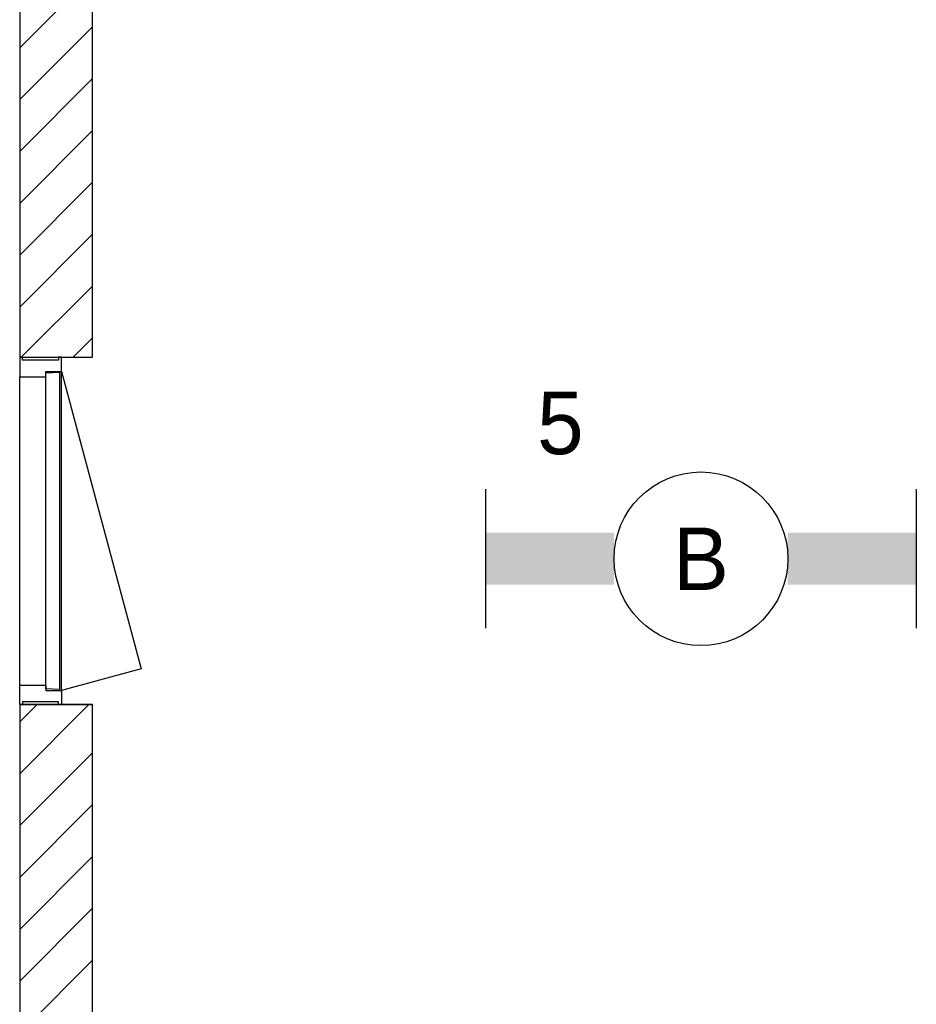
# Model space of a CAD drawing. Header units: millimetres. Extents: x -14827 to 65869, y -40284 to 56382.
# Tile 40 of 53: x 35723 to 38304, y 40938 to 43773. Entities that reach past the tile are written whole.
import ezdxf
from ezdxf.enums import TextEntityAlignment as Align

# ---------------------------------------------------------------- set-up
doc = ezdxf.new("R2010")
doc.units = ezdxf.units.MM
doc.header["$LTSCALE"] = 100
for name, color, linetype in [('AA32XI--_HOUT', 242, 'Continuous'), ('EL6311--', 130, 'Continuous'), ('xref', 9, 'Continuous')]:
    doc.layers.add(name, color=color, linetype=linetype)
doc.styles.add('BURO-018', font='BUROFONT', dxfattribs={"height": 180})

# ---------------------------------------------------------------- blocks, each defined once
blk = doc.blocks.new('1115B61240')
at = {"color": 0}
for p, q in [((-6.2, 2), (-6.2, -2)), ((6.2, 2), (6.2, -2))]:
    blk.add_line(p, q, dxfattribs=at)
at = {"color": 0, "linetype": 'Continuous'}
blk.add_circle((0, 0), 2.5, dxfattribs=at)
at = {"color": 0}
for points in [[(-2.5, 0.75), (-6.2, 0.75), (-2.5, -0.75), (-6.2, -0.75)], [(2.5, 0.75), (6.2, 0.75), (2.5, -0.75), (6.2, -0.75)]]:
    blk.add_solid(points, dxfattribs=at)
at = {"color": 0, "linetype": 'Continuous', "style": 'BURO-018'}
for tag, p in [('E_GKAST', (0, 8)), ('E_GROEP', (0, 5)), ('E_SGROEP', (4.5, 5)), ('E_ARMCODE', (0, 0)), ('E_SLET', (4.5, -3))]:
    blk.add_attdef(tag, text='', height=1.8, dxfattribs=at).set_placement(p, align=Align.MIDDLE)

msp = doc.modelspace()

# ---------------------------------------------------------------- hatches: boundary and pattern name
at = {"layer": 'AA32XI--_HOUT'}
h = msp.add_hatch(dxfattribs=at)
h.set_pattern_fill('', color=256, scale=880, style=0, pattern_type=0)
h.set_pattern_definition([])
h.paths.add_polyline_path([(35722.6, 42801), (35722.6, 42747), (35724.6, 42745), (35795.6, 42745), (35797.6, 42747), (35797.6, 42760), (35840.6, 42760), (35842.6, 42762), (35842.6, 42801), (35834.6, 42801), (35834.6, 42793), (35730.6, 42793), (35730.6, 42801)])
h = msp.add_hatch(dxfattribs=at)
h.set_pattern_fill('', color=256, scale=880, angle=90, style=0, pattern_type=0)
h.set_pattern_definition([])
h.paths.add_polyline_path([(35722.6, 41801), (35722.6, 41855), (35724.6, 41857), (35795.6, 41857), (35797.6, 41855), (35797.6, 41842), (35840.6, 41842), (35842.6, 41840), (35842.6, 41801), (35834.6, 41801), (35834.6, 41809), (35730.6, 41809), (35730.6, 41801)])

# ---------------------------------------------------------------- linework, layer by layer
at = {"layer": 'xref'}
for p, q in [((35722.6, 46290), (35722.6, 42801)), ((35722.6, 43692.5), (35940.2, 43910)), ((35932.6, 42801), (35932.6, 43810)), ((35722.6, 43543.1), (35932.6, 43753.1)), ((35722.6, 43393.8), (35932.6, 43603.8)), ((35722.6, 43244.4), (35932.6, 43454.4)), ((35722.6, 43095.1), (35932.6, 43305.1)), ((35722.6, 42945.8), (35932.6, 43155.8)), ((35727.2, 42801), (35932.6, 43006.4)), ((35876.6, 42801), (35932.6, 42857.1)), ((35722.6, 42801), (35932.6, 42801)), ((35722.6, 42801), (35932.6, 42801)), ((35722.6, 42801), (35722.6, 42747)), ((35730.6, 42801), (35722.6, 42801)), ((35730.6, 42793), (35730.6, 42801)), ((35834.6, 42793), (35730.6, 42793)), ((35842.6, 42801), (35834.6, 42801)), ((35834.6, 42801), (35834.6, 42793)), ((35842.6, 42762), (35842.6, 42801)), ((35797.6, 42747), (35797.6, 42760)), ((35797.6, 42760), (35840.6, 42760)), ((35840.6, 42760), (35842.6, 42762)), ((35842.6, 41842), (35842.6, 42760)), ((35842.6, 42760), (36072.1, 41903.5)), ((35722.6, 42747), (35724.6, 42745)), ((35722.6, 41857), (35722.6, 42745)), ((35724.6, 42745), (35795.6, 42745)), ((35795.6, 42745), (35797.6, 42747)), ((35797.6, 42756), (35837.6, 42758)), ((35797.6, 41846), (35797.6, 42756)), ((35797.6, 41857), (35797.6, 42745)), ((35837.6, 42758), (35837.6, 41844)), ((36072.1, 41903.5), (35842.6, 41842)), ((35722.6, 41855), (35724.6, 41857)), ((35722.6, 41801), (35722.6, 41855)), ((35724.6, 41857), (35795.6, 41857)), ((35795.6, 41857), (35797.6, 41855)), ((35797.6, 41855), (35797.6, 41842)), ((35837.6, 41844), (35797.6, 41846)), ((35797.6, 41842), (35840.6, 41842)), ((35840.6, 41842), (35842.6, 41840)), ((35842.6, 41840), (35842.6, 41801)), ((35932.6, 41801), (35722.6, 41801)), ((35722.6, 41801), (35722.6, 40830)), ((35722.6, 41801), (35932.6, 41801)), ((35722.6, 41751), (35772.6, 41801)), ((35722.6, 41601.7), (35922, 41801)), ((35730.6, 41801), (35722.6, 41801)), ((35834.6, 41809), (35730.6, 41809)), ((35730.6, 41809), (35730.6, 41801)), ((35834.6, 41801), (35834.6, 41809)), ((35842.6, 41801), (35834.6, 41801)), ((35932.6, 40830), (35932.6, 41801)), ((35722.6, 41452.3), (35932.6, 41662.3)), ((35722.6, 41303), (35932.6, 41513)), ((35722.6, 41153.7), (35932.6, 41363.7)), ((35722.6, 41004.3), (35932.6, 41214.3)), ((35722.6, 40855), (35932.6, 41065))]:
    msp.add_line(p, q, dxfattribs=at)

# ---------------------------------------------------------------- block references
at = {"layer": 'EL6311--'}
ref = msp.add_blockref('1115B61240', (37684.3, 42220.9), dxfattribs=dict(at, xscale=100, yscale=100, zscale=100))
ref.add_attrib('E_ARMCODE', 'B', dxfattribs={"layer": '0', "color": 7, "linetype": 'Continuous', "height": 180, "style": 'BURO-018'}).set_placement((37684.3, 42220.9), align=Align.MIDDLE)
ref.add_attrib('E_GROEP', '5', dxfattribs={"layer": '0', "color": 7, "linetype": 'Continuous', "height": 180, "style": 'BURO-018'}).set_placement((37279.4, 42610.9), align=Align.MIDDLE)

doc.saveas('drawing.dxf')
